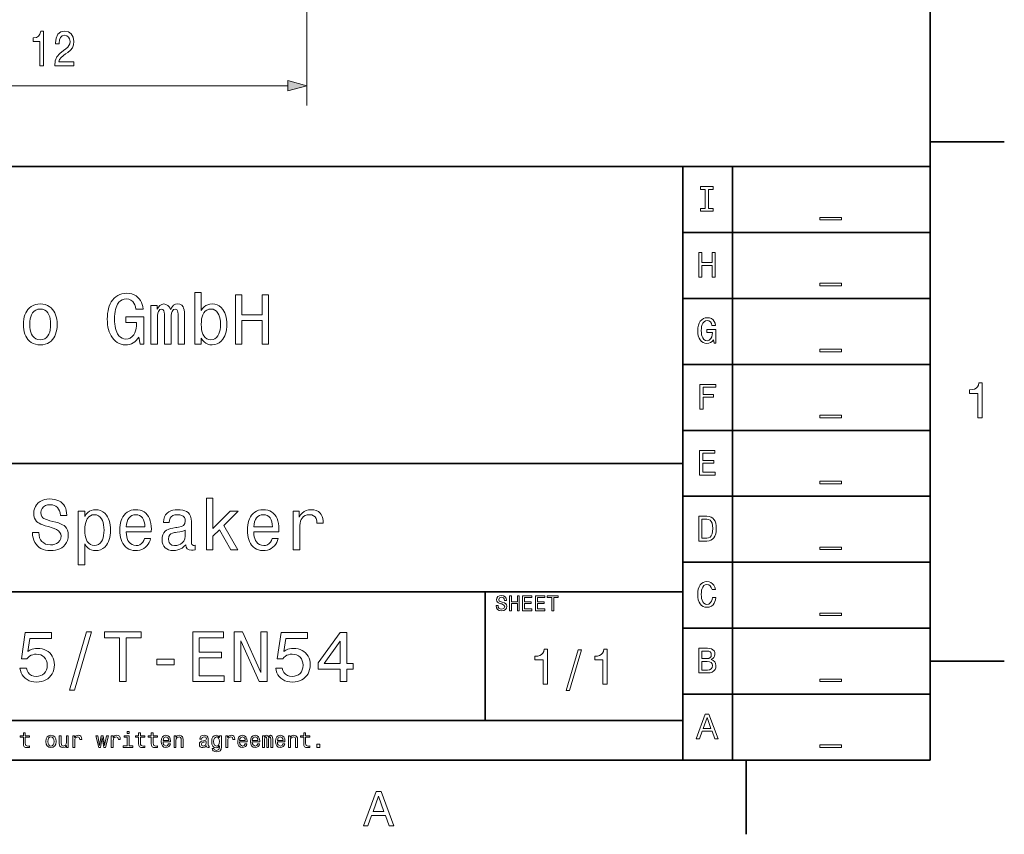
# Model space of a CAD drawing. Extents: x 0 to 354, y 0 to 250.
# Tile 8 of 10: x 252 to 352, y 2 to 85. Entities that reach past the tile are written whole.
import ezdxf

# ---------------------------------------------------------------- set-up
doc = ezdxf.new("R2010")
doc.units = 0

msp = doc.modelspace()

# ---------------------------------------------------------------- linework, layer by layer
at = {"color": 7, "lineweight": 35}
for p, q in [((344, 10), (344, 240)), ((154, 70), (344, 70)), ((319, 10), (319, 70)), ((324, 10), (324, 70)), ((344, 70), (344, 10)), ((319, 63.333332), (344, 63.333332)), ((319, 56.666668), (344, 56.666668)), ((319, 50), (344, 50)), ((319, 43.333332), (344, 43.333332)), ((154, 40), (319, 40)), ((319, 36.666668), (344, 36.666668)), ((319, 30), (344, 30)), ((154, 27), (319, 27)), ((319, 23.333334), (344, 23.333334)), ((319, 16.666666), (344, 16.666666)), ((154, 14), (319, 14)), ((10, 10), (344, 10)), ((154, 10), (344, 10))]:
    msp.add_line(p, q, dxfattribs=at)
at = {"color": 7, "lineweight": 13}
for p, q in [((280.971588, 102.401237), (280.971588, 76.171616)), ((227.033447, 78.171616), (279.039734, 78.171616))]:
    msp.add_line(p, q, dxfattribs=at)
at = {"color": 7, "lineweight": 35, "ltscale": 0.1875}
for p, q in [((344, 72.5), (351.5, 72.5)), ((344, 20), (351.5, 20)), ((325.399994, 10), (325.399994, 2.5))]:
    msp.add_line(p, q, dxfattribs=at)
at = {"color": 7, "lineweight": 35, "ltscale": 0.325}
msp.add_line((299, 14), (299, 27), dxfattribs=at)
at = {"color": 7, "lineweight": 13}
for points in [[(253.967026, 80.171616), (254.334167, 80.171616), (254.334167, 83.696831), (254.05983, 83.696831), (253.987198, 83.389198), (253.841949, 83.182419), (253.620056, 83.061386), (253.313431, 83.021042), (253.313431, 82.662971), (253.967026, 82.662971)], [(255.484024, 80.171616), (257.408539, 80.171616), (257.408539, 80.605331), (255.887482, 80.605331), (255.972214, 80.842361), (256.117462, 81.039047), (256.565308, 81.397118), (256.803345, 81.548416), (257.069611, 81.765274), (257.259247, 82.017433), (257.368164, 82.314987), (257.408539, 82.652885), (257.339935, 83.076515), (257.150299, 83.40937), (256.859833, 83.621185), (256.484619, 83.696831), (256.09729, 83.611099), (255.802765, 83.374062), (255.613129, 82.995827), (255.548584, 82.496544), (255.548584, 82.425941), (255.915726, 82.425941), (255.915726, 82.466286), (255.952042, 82.809227), (256.060974, 83.061386), (256.234467, 83.222771), (256.464447, 83.278244), (256.698425, 83.227814), (256.871918, 83.10173), (256.984894, 82.905045), (257.025238, 82.657928), (256.997009, 82.425941), (256.920349, 82.229256), (256.791229, 82.057785), (256.613708, 81.906487), (256.375671, 81.745102), (255.980286, 81.432419), (255.701904, 81.099571), (255.536484, 80.696114), (255.484024, 80.186745)], [(279.039734, 77.653976), (280.971588, 78.171616), (279.039734, 78.689255)], [(321.254486, 65.772308), (321.254486, 67.692596), (320.783478, 67.692596), (320.783478, 67.982452), (322.051605, 67.982452), (322.051605, 67.692596), (321.580566, 67.692596), (321.580566, 65.772308), (322.051605, 65.772308), (322.051605, 65.482452), (320.783478, 65.482452), (320.783478, 65.772308)], [(332.848694, 64.866508), (335.022614, 64.866508), (335.022614, 64.612885), (332.848694, 64.612885)], [(320.602325, 58.815788), (320.602325, 61.315788), (320.928406, 61.315788), (320.928406, 60.301296), (321.942902, 60.301296), (321.942902, 61.315788), (322.268982, 61.315788), (322.268982, 58.815788), (321.942902, 58.815788), (321.942902, 60.01144), (320.928406, 60.01144), (320.928406, 58.815788)], [(332.848694, 58.199844), (335.022614, 58.199844), (335.022614, 57.946224), (332.848694, 57.946224)], [(263.991486, 52.75351), (263.861664, 52.572952), (263.720184, 52.416245), (263.567017, 52.283382), (263.402161, 52.174366), (263.225922, 52.089413), (263.038574, 52.028732), (262.840118, 51.992325), (262.630524, 51.980186), (262.403809, 51.994858), (262.189423, 52.038879), (261.987396, 52.112244), (261.79776, 52.214954), (261.620453, 52.347012), (261.455536, 52.508415), (261.302979, 52.699162), (261.182892, 52.886002), (261.078827, 53.087029), (260.990784, 53.302242), (260.918732, 53.531647), (260.862671, 53.775238), (260.822662, 54.03302), (260.798645, 54.304989), (260.790649, 54.591148), (260.798889, 54.884964), (260.823669, 55.16293), (260.86499, 55.425045), (260.922821, 55.67131), (260.997192, 55.901722), (261.088074, 56.116283), (261.195465, 56.314991), (261.319397, 56.497849), (261.478333, 56.683491), (261.652954, 56.840572), (261.843323, 56.969093), (262.049377, 57.069057), (262.271179, 57.140457), (262.508667, 57.183296), (262.761871, 57.197578), (263.027313, 57.180706), (263.272919, 57.130096), (263.498688, 57.045742), (263.70462, 56.92765), (263.890717, 56.775818), (264.027863, 56.626091), (264.145599, 56.458096), (264.243988, 56.271824), (264.322998, 56.067284), (264.382629, 55.844463), (264.422882, 55.603374), (263.683533, 55.603374), (263.639465, 55.832405), (263.571838, 56.033772), (263.480682, 56.207462), (263.365936, 56.353489), (263.181824, 56.500366), (262.966858, 56.588493), (262.72113, 56.617867), (262.501831, 56.596718), (262.303192, 56.533264), (262.125183, 56.427513), (261.967865, 56.279461), (261.831177, 56.089108), (261.747375, 55.929047), (261.676453, 55.751007), (261.618408, 55.554989), (261.573303, 55.340996), (261.541046, 55.109024), (261.521729, 54.859074), (261.515259, 54.591148), (261.521729, 54.328373), (261.541046, 54.082237), (261.573303, 53.852737), (261.618408, 53.639874), (261.676453, 53.443649), (261.747375, 53.264061), (261.831177, 53.101112), (261.966309, 52.906273), (262.119019, 52.754734), (262.289307, 52.646492), (262.477173, 52.581547), (262.682617, 52.559898), (262.913208, 52.587814), (263.120361, 52.671566), (263.304108, 52.81115), (263.464417, 53.006569), (263.571442, 53.197124), (263.654663, 53.411461), (263.714081, 53.64957), (263.749756, 53.911461), (263.761658, 54.197124), (263.761658, 54.226563), (262.669037, 54.226563), (262.669037, 54.806274), (264.486298, 54.806274), (264.486298, 52.05265), (264.123962, 52.05265)], [(270.283386, 52.658401), (270.283386, 52.05265), (269.631226, 52.05265), (269.631226, 57.270042), (270.283386, 57.270042), (270.283386, 55.439198), (270.427185, 55.643505), (270.586823, 55.811081), (270.762329, 55.941917), (270.954559, 56.035641), (271.164398, 56.091877), (271.391846, 56.110622), (271.653992, 56.088318), (271.894226, 56.0214), (272.112518, 55.909874), (272.308899, 55.753738), (272.483337, 55.55299), (272.591797, 55.385731), (272.683533, 55.202595), (272.758606, 55.003586), (272.817017, 54.7887), (272.858704, 54.557941), (272.883728, 54.31131), (272.89209, 54.048801), (272.883728, 53.785358), (272.858704, 53.537857), (272.817017, 53.306301), (272.758606, 53.090691), (272.683533, 52.891022), (272.591797, 52.707298), (272.483337, 52.539516), (272.308899, 52.338158), (272.112518, 52.181545), (271.894226, 52.069679), (271.653992, 52.00256), (271.391846, 51.980186), (271.162079, 51.999119), (270.949768, 52.05592), (270.754974, 52.150589), (270.578522, 52.282749), (270.421326, 52.452019)], [(273.761658, 52.05265), (273.761658, 57.05265), (274.413818, 57.05265), (274.413818, 55.023666), (276.44281, 55.023666), (276.44281, 57.05265), (277.094971, 57.05265), (277.094971, 52.05265), (276.44281, 52.05265), (276.44281, 54.443954), (274.413818, 54.443954), (274.413818, 52.05265)], [(252.312378, 54.042007), (252.321579, 54.311806), (252.349213, 54.564133), (252.395248, 54.798996), (252.459702, 55.016388), (252.542572, 55.216309), (252.64386, 55.398762), (252.76358, 55.563747), (252.923615, 55.730846), (253.102936, 55.867565), (253.301529, 55.973904), (253.519409, 56.049858), (253.756561, 56.095428), (254.013, 56.110622), (254.27182, 56.095478), (254.510818, 56.050045), (254.730011, 55.974327), (254.929382, 55.86832), (255.108932, 55.732025), (255.268677, 55.565445), (255.387924, 55.400841), (255.488831, 55.218563), (255.571396, 55.018604), (255.635605, 54.800972), (255.681473, 54.565659), (255.709, 54.312672), (255.71817, 54.042007), (255.709, 53.772278), (255.681473, 53.520157), (255.635605, 53.285645), (255.571396, 53.068737), (255.488831, 52.869438), (255.387924, 52.687748), (255.268677, 52.523666), (255.108932, 52.357601), (254.929382, 52.221733), (254.730011, 52.116055), (254.510818, 52.040573), (254.27182, 51.995285), (254.013, 51.980186), (253.756561, 51.995331), (253.519409, 52.04076), (253.301529, 52.116482), (253.102936, 52.222488), (252.923615, 52.35878), (252.76358, 52.525364), (252.64386, 52.689827), (252.542572, 52.871693), (252.459702, 53.070957), (252.395248, 53.287621), (252.349213, 53.521683), (252.321579, 53.773144)], [(265.210938, 52.05265), (265.210938, 55.965694), (265.839325, 55.965694), (265.839325, 55.575069), (265.957489, 55.80265), (266.110504, 55.971355), (266.291809, 56.075806), (266.494904, 56.110622), (266.72644, 56.074955), (266.920624, 55.967957), (267.071472, 55.794724), (267.173096, 55.560349), (267.274078, 55.731884), (267.382202, 55.870586), (267.497498, 55.976452), (267.688416, 56.07708), (267.904541, 56.110622), (268.134888, 56.077534), (268.317169, 55.978275), (268.451416, 55.81284), (268.510925, 55.676064), (268.55722, 55.503963), (268.590271, 55.296535), (268.610107, 55.053783), (268.61673, 54.775703), (268.61673, 52.05265), (267.964539, 52.05265), (267.964539, 54.818729), (267.957123, 55.079144), (267.934845, 55.282196), (267.897736, 55.427876), (267.808289, 55.559502), (267.673553, 55.603374), (267.494812, 55.542091), (267.357086, 55.358242), (267.291992, 55.174629), (267.25293, 54.950634), (267.239899, 54.686256), (267.239899, 52.05265), (266.587738, 52.05265), (266.587738, 54.818729), (266.580017, 55.075748), (266.556793, 55.277664), (266.518097, 55.42448), (266.42569, 55.558651), (266.287689, 55.603374), (266.112183, 55.542942), (265.977448, 55.361641), (265.91394, 55.179161), (265.875793, 54.954033), (265.863098, 54.686256), (265.863098, 52.05265)], [(252.964554, 54.048801), (252.975464, 53.761959), (253.008209, 53.502876), (253.062775, 53.271561), (253.139191, 53.068005), (253.237427, 52.892212), (253.388214, 52.715122), (253.567749, 52.588627), (253.776016, 52.512733), (254.013, 52.487434), (254.251984, 52.512733), (254.46167, 52.588627), (254.642044, 52.715122), (254.793121, 52.892212), (254.891357, 53.068005), (254.967758, 53.271561), (255.022339, 53.502876), (255.055084, 53.761959), (255.065994, 54.048801), (255.055145, 54.335506), (255.022614, 54.594181), (254.968384, 54.824821), (254.892441, 55.027424), (254.79483, 55.201992), (254.644272, 55.377598), (254.463776, 55.503029), (254.253357, 55.578289), (254.013, 55.603374), (253.774628, 55.578289), (253.565628, 55.503029), (253.385986, 55.377598), (253.235718, 55.201992), (253.138092, 55.027424), (253.062164, 54.824821), (253.007935, 54.594181), (252.975403, 54.335506)], [(272.239899, 54.048801), (272.229614, 54.328194), (272.198792, 54.582134), (272.1474, 54.810623), (272.075409, 55.013657), (271.98288, 55.191238), (271.842499, 55.371548), (271.678314, 55.50034), (271.490356, 55.577618), (271.278625, 55.603374), (271.053284, 55.578396), (270.856171, 55.503456), (270.687286, 55.378555), (270.546631, 55.203693), (270.455536, 55.029598), (270.384674, 54.827061), (270.334076, 54.596085), (270.303711, 54.336662), (270.293579, 54.048801), (270.303711, 53.759647), (270.334076, 53.499073), (270.384674, 53.267075), (270.455536, 53.063656), (270.546631, 52.888813), (270.687286, 52.713211), (270.856171, 52.58778), (271.053284, 52.51252), (271.278625, 52.487434), (271.490356, 52.513332), (271.678314, 52.591034), (271.842499, 52.720535), (271.98288, 52.901836), (272.075409, 53.080322), (272.1474, 53.284264), (272.198792, 53.513657), (272.229614, 53.768501)], [(322.094055, 52.49955), (321.958405, 52.330917), (321.799377, 52.20998), (321.617584, 52.137161), (321.413574, 52.112888), (321.219238, 52.135357), (321.043823, 52.202759), (320.887329, 52.315102), (320.749786, 52.472378), (320.637726, 52.666309), (320.557678, 52.888618), (320.509644, 53.139305), (320.493622, 53.418369), (320.510132, 53.704262), (320.559723, 53.95845), (320.642334, 54.180935), (320.757996, 54.371719), (320.902222, 54.524784), (321.070496, 54.634117), (321.262848, 54.699718), (321.479248, 54.721584), (321.694946, 54.698154), (321.883087, 54.627861), (322.043671, 54.510704), (322.171112, 54.351841), (322.259796, 54.156437), (322.309753, 53.924484), (321.940063, 53.924484), (321.884247, 54.139679), (321.781281, 54.299538), (321.63739, 54.398682), (321.458862, 54.431728), (321.28186, 54.402351), (321.133514, 54.314228), (321.013885, 54.167351), (320.944794, 54.021397), (320.895416, 53.847916), (320.865814, 53.646904), (320.855927, 53.418369), (320.865814, 53.193901), (320.895416, 52.994907), (320.944794, 52.821392), (321.013885, 52.673351), (321.131378, 52.523014), (321.273285, 52.432812), (321.439606, 52.402744), (321.658478, 52.458576), (321.830536, 52.62608), (321.913086, 52.791481), (321.962616, 52.989906), (321.979126, 53.221359), (321.979126, 53.236076), (321.432831, 53.236076), (321.432831, 53.525932), (322.341461, 53.525932), (322.341461, 52.14912), (322.160278, 52.14912)], [(332.848694, 51.53318), (335.022614, 51.53318), (335.022614, 51.279556), (332.848694, 51.279556)], [(320.710999, 45.482456), (320.710999, 47.982456), (322.341461, 47.982456), (322.341461, 47.6926), (321.037109, 47.6926), (321.037109, 46.967964), (322.098572, 46.967964), (322.098572, 46.678108), (321.037109, 46.678108), (321.037109, 45.482456)], [(348.808441, 44.592106), (348.808441, 47.077614), (347.996857, 47.077614), (347.996857, 47.432686), (348.269806, 47.455582), (348.491577, 47.513702), (348.662201, 47.607052), (348.788025, 47.740555), (348.875336, 47.919147), (348.924164, 48.14283), (349.264954, 48.14283), (349.264954, 44.592106)], [(332.848694, 44.866516), (335.022614, 44.866516), (335.022614, 44.612892), (332.848694, 44.612892)], [(320.674774, 38.815788), (320.674774, 41.315788), (322.240692, 41.315788), (322.240692, 41.025932), (321.000854, 41.025932), (321.000854, 40.301296), (322.131989, 40.301296), (322.131989, 40.01144), (321.000854, 40.01144), (321.000854, 39.105644), (322.268982, 39.105644), (322.268982, 38.815788)], [(332.848694, 38.199844), (335.022614, 38.199844), (335.022614, 37.946224), (332.848694, 37.946224)], [(253.870728, 32.995068), (253.890533, 32.725662), (253.949982, 32.48584), (254.049057, 32.275597), (254.187744, 32.094933), (254.360001, 31.949793), (254.559692, 31.846121), (254.78685, 31.783918), (255.041473, 31.763184), (255.272873, 31.778751), (255.480209, 31.825457), (255.663498, 31.903299), (255.822723, 32.01228), (255.986267, 32.196583), (256.084381, 32.41737), (256.117096, 32.674641), (256.089142, 32.853161), (256.005249, 33.016582), (255.865463, 33.164906), (255.669739, 33.298134), (255.418091, 33.416264), (255.110535, 33.519299), (254.932495, 33.569683), (254.799164, 33.607613), (254.523621, 33.687893), (254.281219, 33.770973), (254.071991, 33.85685), (253.895889, 33.945526), (253.752945, 34.037003), (253.643143, 34.131279), (253.520782, 34.289047), (253.433395, 34.475338), (253.380951, 34.690147), (253.36348, 34.933472), (253.381256, 35.1861), (253.434586, 35.418617), (253.523468, 35.631027), (253.647903, 35.82333), (253.807892, 35.995522), (253.996628, 36.141445), (254.207336, 36.25494), (254.440018, 36.33601), (254.694656, 36.384651), (254.971268, 36.400864), (255.234985, 36.388866), (255.478134, 36.352871), (255.700714, 36.292877), (255.902725, 36.208885), (256.084167, 36.100899), (256.245056, 35.968914), (256.383087, 35.815037), (256.496033, 35.64138), (256.583862, 35.447937), (256.646606, 35.234715), (256.684265, 35.001709), (256.696808, 34.748917), (256.696808, 34.7342), (256.044647, 34.7342), (256.011261, 34.982056), (255.949677, 35.199127), (255.859833, 35.385418), (255.74176, 35.540924), (255.597443, 35.663525), (255.428833, 35.751099), (255.235962, 35.803642), (255.018829, 35.821156), (254.755386, 35.796875), (254.529694, 35.724033), (254.341736, 35.602631), (254.200836, 35.441097), (254.116302, 35.24786), (254.08812, 35.022923), (254.109314, 34.8027), (254.172913, 34.625126), (254.2789, 34.4902), (254.380188, 34.4212), (254.531433, 34.350525), (254.732635, 34.278175), (254.983795, 34.204147), (255.284897, 34.128448), (255.584915, 34.053654), (255.848633, 33.974209), (256.07605, 33.89011), (256.267181, 33.801353), (256.422028, 33.707943), (256.540558, 33.609879), (256.672333, 33.44273), (256.766449, 33.242462), (256.822906, 33.009079), (256.841736, 32.742577), (256.822357, 32.468098), (256.764191, 32.217125), (256.667297, 31.989656), (256.531586, 31.785692), (256.357147, 31.605236), (256.186157, 31.476364), (255.996323, 31.370924), (255.787613, 31.288914), (255.560028, 31.230337), (255.313583, 31.195189), (255.048264, 31.183474), (254.777695, 31.196543), (254.527618, 31.235746), (254.298004, 31.301086), (254.088867, 31.392563), (253.900208, 31.510174), (253.732025, 31.653923), (253.586136, 31.821856), (253.464371, 32.012028), (253.36673, 32.224434), (253.293213, 32.459076), (253.24382, 32.715954), (253.218552, 32.995068)], [(270.82724, 31.255938), (270.82724, 36.473328), (271.479431, 36.473328), (271.479431, 33.404942), (273.221954, 35.16898), (274.015656, 35.16898), (272.570923, 33.724236), (273.98056, 31.255938), (273.27063, 31.255938), (272.140656, 33.280396), (271.479431, 32.632748), (271.479431, 31.255938)], [(258.508392, 34.635693), (258.656464, 34.8517), (258.815369, 35.024178), (258.985077, 35.15313), (259.172028, 35.242451), (259.382629, 35.296043), (259.616882, 35.313908), (259.878998, 35.291603), (260.119232, 35.224686), (260.337524, 35.113163), (260.533905, 34.957024), (260.708374, 34.756279), (260.816803, 34.589016), (260.908569, 34.40588), (260.983643, 34.206871), (261.042023, 33.991989), (261.08374, 33.76123), (261.108765, 33.514595), (261.117096, 33.252087), (261.108734, 32.988644), (261.083588, 32.741146), (261.041718, 32.50959), (260.983093, 32.293976), (260.907684, 32.094307), (260.815552, 31.910583), (260.706665, 31.742804), (260.531738, 31.541445), (260.335266, 31.384832), (260.11731, 31.272966), (259.877869, 31.205847), (259.616882, 31.183474), (259.3815, 31.200771), (259.172028, 31.252666), (258.988464, 31.339157), (258.821411, 31.465654), (258.661377, 31.637568), (258.508392, 31.854897), (258.508392, 29.734198), (257.856232, 29.734198), (257.856232, 35.16898), (258.508392, 35.16898)], [(262.711304, 33.067532), (262.711304, 33.046021), (262.722015, 32.80526), (262.75415, 32.585693), (262.807709, 32.387321), (262.88269, 32.210148), (262.979065, 32.054173), (263.125031, 31.895161), (263.295105, 31.781584), (263.489319, 31.713436), (263.707672, 31.69072), (263.908661, 31.711918), (264.088867, 31.775513), (264.248322, 31.881504), (264.381989, 32.025612), (264.484833, 32.203564), (264.556854, 32.415359), (265.178467, 32.415359), (265.122528, 32.199009), (265.041687, 32.001045), (264.935944, 31.821472), (264.805267, 31.660286), (264.649719, 31.517487), (264.474396, 31.397242), (264.284485, 31.303719), (264.080017, 31.236916), (263.860931, 31.196835), (263.627289, 31.183474), (263.395142, 31.19887), (263.179565, 31.245056), (262.980499, 31.322033), (262.797974, 31.4298), (262.632019, 31.568359), (262.482605, 31.737709), (262.370239, 31.904345), (262.275177, 32.087551), (262.197388, 32.287323), (262.136902, 32.503662), (262.093689, 32.736568), (262.06778, 32.986046), (262.059143, 33.252087), (262.067963, 33.514595), (262.094452, 33.76123), (262.13858, 33.991989), (262.200378, 34.206871), (262.279816, 34.40588), (262.376892, 34.589016), (262.491638, 34.756279), (262.643921, 34.926666), (262.812317, 35.066071), (262.996918, 35.1745), (263.197662, 35.251949), (263.414581, 35.29842), (263.647675, 35.313908), (263.890503, 35.299599), (264.114716, 35.256668), (264.320374, 35.185116), (264.507416, 35.084942), (264.675903, 34.95615), (264.825775, 34.798737), (264.954651, 34.615723), (265.060089, 34.410126), (265.14209, 34.181946), (265.200684, 33.931183), (265.235809, 33.657841), (265.247528, 33.361916), (265.24585, 33.177925), (265.240753, 33.067532)], [(268.729187, 31.75639), (268.543457, 31.581333), (268.348511, 31.438103), (268.144379, 31.326702), (267.930573, 31.247131), (267.706573, 31.199389), (267.472412, 31.183474), (267.219269, 31.201767), (266.995453, 31.256645), (266.800903, 31.34811), (266.635681, 31.47616), (266.503906, 31.636478), (266.40979, 31.824749), (266.353333, 32.040974), (266.334503, 32.285149), (266.353851, 32.552219), (266.411926, 32.782772), (266.508667, 32.97681), (266.644165, 33.134335), (266.786072, 33.238182), (266.964081, 33.326908), (267.178192, 33.400501), (267.428406, 33.458973), (267.714691, 33.502316), (267.827942, 33.51675), (267.979645, 33.537415), (268.283813, 33.608036), (268.501038, 33.73386), (268.631409, 33.914875), (268.674835, 34.151093), (268.653259, 34.355083), (268.588531, 34.520203), (268.480652, 34.64645), (268.327759, 34.735458), (268.127899, 34.78886), (267.881134, 34.806664), (267.630554, 34.784393), (267.425232, 34.71759), (267.265198, 34.606255), (267.150726, 34.450886), (267.082031, 34.251987), (267.059143, 34.00956), (266.479431, 34.00956), (266.479431, 34.061646), (266.503174, 34.337666), (266.574402, 34.582619), (266.693085, 34.796509), (266.859283, 34.979328), (267.022675, 35.099777), (267.208923, 35.193459), (267.41806, 35.260376), (267.650055, 35.300526), (267.904907, 35.313908), (268.175842, 35.302246), (268.417053, 35.267262), (268.628571, 35.20895), (268.810364, 35.127316), (268.962433, 35.022354), (269.112518, 34.856518), (269.219727, 34.650555), (269.284058, 34.404469), (269.305511, 34.118256), (269.305511, 32.100594), (269.31781, 31.899054), (269.354767, 31.7813), (269.526306, 31.705439), (269.580078, 31.711102), (269.667816, 31.726952), (269.667816, 31.24688), (269.482147, 31.229897), (269.320221, 31.225367), (269.061646, 31.257353), (268.876953, 31.353312), (268.766144, 31.512392), (268.729187, 31.733746)], [(275.609863, 33.067532), (275.609863, 33.046021), (275.620575, 32.80526), (275.65271, 32.585693), (275.706268, 32.387321), (275.781219, 32.210148), (275.877625, 32.054173), (276.02359, 31.895161), (276.193665, 31.781584), (276.387878, 31.713436), (276.606232, 31.69072), (276.80719, 31.711918), (276.987427, 31.775513), (277.146881, 31.881504), (277.280548, 32.025612), (277.383392, 32.203564), (277.455414, 32.415359), (278.077026, 32.415359), (278.021088, 32.199009), (277.940247, 32.001045), (277.834503, 31.821472), (277.703827, 31.660286), (277.548248, 31.517487), (277.372955, 31.397242), (277.183044, 31.303719), (276.978577, 31.236916), (276.759491, 31.196835), (276.525848, 31.183474), (276.293701, 31.19887), (276.078094, 31.245056), (275.879059, 31.322033), (275.696533, 31.4298), (275.530579, 31.568359), (275.381134, 31.737709), (275.268799, 31.904345), (275.173737, 32.087551), (275.095947, 32.287323), (275.035461, 32.503662), (274.992249, 32.736568), (274.966309, 32.986046), (274.957672, 33.252087), (274.966522, 33.514595), (274.992981, 33.76123), (275.037109, 33.991989), (275.098907, 34.206871), (275.178345, 34.40588), (275.275452, 34.589016), (275.390198, 34.756279), (275.54245, 34.926666), (275.710876, 35.066071), (275.895477, 35.1745), (276.096222, 35.251949), (276.313141, 35.29842), (276.546234, 35.313908), (276.789032, 35.299599), (277.013275, 35.256668), (277.218933, 35.185116), (277.405975, 35.084942), (277.574432, 34.95615), (277.724335, 34.798737), (277.85321, 34.615723), (277.958649, 34.410126), (278.040649, 34.181946), (278.099213, 33.931183), (278.134369, 33.657841), (278.146088, 33.361916), (278.144379, 33.177925), (278.139282, 33.067532)], [(279.595367, 31.255938), (279.595367, 35.16898), (280.189789, 35.16898), (280.189789, 34.572289), (280.334961, 34.79295), (280.503296, 34.976372), (280.694763, 35.122559), (280.906128, 35.228863), (281.134094, 35.292648), (281.378662, 35.313908), (281.672546, 35.292572), (281.926941, 35.228565), (282.141846, 35.121887), (282.317291, 34.972534), (282.429779, 34.82188), (282.518188, 34.643005), (282.58252, 34.435921), (282.622711, 34.200615), (282.638855, 33.937096), (281.986664, 33.937096), (281.965546, 34.197701), (281.90213, 34.413395), (281.796448, 34.584175), (281.650391, 34.707779), (281.46582, 34.78194), (281.242798, 34.806664), (281.015747, 34.785362), (280.816925, 34.721462), (280.646332, 34.61496), (280.503998, 34.465855), (280.411682, 34.317394), (280.339874, 34.144661), (280.288574, 33.947651), (280.257813, 33.726364), (280.247528, 33.480801), (280.247528, 31.255938)], [(259.503662, 31.69072), (259.715393, 31.716619), (259.90332, 31.794321), (260.067505, 31.92382), (260.207916, 32.105122), (260.300415, 32.283611), (260.372406, 32.487549), (260.423798, 32.716942), (260.454651, 32.97179), (260.464935, 33.252087), (260.454651, 33.531483), (260.423798, 33.785419), (260.372406, 34.013908), (260.300415, 34.216942), (260.207916, 34.394524), (260.067505, 34.574833), (259.90332, 34.703629), (259.715393, 34.780903), (259.503662, 34.806664), (259.27829, 34.781681), (259.081177, 34.706741), (258.912292, 34.581841), (258.771667, 34.406979), (258.680542, 34.232883), (258.60968, 34.03035), (258.559082, 33.79937), (258.528717, 33.539951), (258.518585, 33.252087), (258.528717, 32.962936), (258.559082, 32.702358), (258.60968, 32.470364), (258.680542, 32.266945), (258.771667, 32.092102), (258.912292, 31.916496), (259.081177, 31.791065), (259.27829, 31.715807)], [(262.711304, 33.57478), (264.595367, 33.57478), (264.58017, 33.85154), (264.534637, 34.095329), (264.45874, 34.306137), (264.352478, 34.483971), (264.218933, 34.625149), (264.061096, 34.72599), (263.878967, 34.786495), (263.672577, 34.806664), (263.467712, 34.786598), (263.285645, 34.726414), (263.126343, 34.626102), (262.989838, 34.485672), (262.878601, 34.308369), (262.795105, 34.09745), (262.739319, 33.852921)], [(275.609863, 33.57478), (277.493896, 33.57478), (277.478729, 33.85154), (277.433197, 34.095329), (277.3573, 34.306137), (277.251038, 34.483971), (277.117493, 34.625149), (276.959625, 34.72599), (276.777527, 34.786495), (276.571136, 34.806664), (276.366272, 34.786598), (276.184204, 34.726414), (276.024902, 34.626102), (275.888397, 34.485672), (275.777161, 34.308369), (275.693634, 34.09745), (275.637878, 33.852921)], [(321.427734, 34.64912), (321.652222, 34.629765), (321.846161, 34.571701), (322.009583, 34.47493), (322.142456, 34.339451), (322.245361, 34.164623), (322.318878, 33.949818), (322.362976, 33.695026), (322.377686, 33.400253), (322.362213, 33.117367), (322.315765, 32.868805), (322.238373, 32.654564), (322.130005, 32.47464), (321.993225, 32.332226), (321.830597, 32.230499), (321.64209, 32.169464), (321.427734, 32.14912), (320.602325, 32.14912), (320.602325, 34.64912)], [(321.402802, 34.359264), (320.928406, 34.359264), (320.928406, 32.438976), (321.402802, 32.438976), (321.592529, 32.465237), (321.746521, 32.544022), (321.864777, 32.675331), (321.948425, 32.860928), (321.998627, 33.102566), (322.01535, 33.400253), (321.99942, 33.708286), (321.951569, 33.953041), (321.871857, 34.134514), (321.755951, 34.259377), (321.599609, 34.334293)], [(268.65332, 32.632748), (268.65332, 33.229443), (268.51712, 33.172546), (268.341675, 33.12188), (268.127045, 33.077438), (267.87323, 33.039227), (267.700562, 33.015732), (267.572052, 32.995068), (267.378723, 32.942104), (267.2276, 32.870773), (267.118591, 32.781075), (267.019653, 32.597366), (266.986664, 32.342896), (267.003784, 32.145317), (267.055115, 31.98284), (267.140656, 31.855461), (267.331421, 31.731905), (267.595825, 31.69072), (267.815155, 31.707243), (268.014618, 31.756815), (268.194183, 31.839434), (268.353851, 31.955099), (268.520233, 32.147896), (268.620056, 32.373779)], [(332.848694, 31.533178), (335.022614, 31.533178), (335.022614, 31.279554), (332.848694, 31.279554)], [(321.979126, 26.429014), (322.341461, 26.429014), (322.305237, 26.211782), (322.24472, 26.019211), (322.159882, 25.851303), (322.050751, 25.708055), (321.874146, 25.562593), (321.667786, 25.475317), (321.431702, 25.446224), (321.224121, 25.467932), (321.040222, 25.533054), (320.879944, 25.64159), (320.743286, 25.793541), (320.634064, 25.983669), (320.55603, 26.206739), (320.509216, 26.462751), (320.493622, 26.751705), (320.509216, 27.041277), (320.555969, 27.297447), (320.633911, 27.520216), (320.743011, 27.709585), (320.879517, 27.860668), (321.039703, 27.968586), (321.223572, 28.033337), (321.431122, 28.05492), (321.647034, 28.030703), (321.838867, 27.95805), (322.006592, 27.836962), (322.142853, 27.674232), (322.240326, 27.476656), (322.298981, 27.244232), (321.944031, 27.244232), (321.868378, 27.463959), (321.75354, 27.628345), (321.605988, 27.730885), (321.432251, 27.765064), (321.266632, 27.73506), (321.126038, 27.645046), (321.010498, 27.495024), (320.942871, 27.34716), (320.894592, 27.173607), (320.865601, 26.974367), (320.855927, 26.749439), (320.865662, 26.526192), (320.894775, 26.328032), (320.943359, 26.154957), (321.011353, 26.006969), (321.127167, 25.856476), (321.267487, 25.766178), (321.432251, 25.73608), (321.632385, 25.781935), (321.795715, 25.919504), (321.880493, 26.057638), (321.94165, 26.227474)], [(300.304352, 25.627003), (300.328125, 25.474234), (300.399445, 25.35696), (300.511047, 25.282318), (300.655579, 25.257437), (300.889954, 25.332165), (300.978271, 25.530874), (300.902771, 25.677954), (300.6763, 25.784271), (300.582886, 25.810766), (300.364716, 25.885536), (300.236084, 25.967865), (300.173157, 26.071083), (300.152161, 26.208523), (300.185516, 26.386683), (300.285492, 26.527138), (300.439423, 26.61834), (300.634521, 26.648741), (300.853333, 26.616344), (301.016632, 26.519156), (301.118286, 26.362864), (301.152161, 26.153156), (301.152161, 26.148741), (300.956512, 26.148741), (300.92804, 26.288219), (300.865662, 26.390759), (300.648773, 26.474829), (300.445648, 26.409271), (300.369568, 26.235357), (300.426788, 26.075541), (300.530853, 26.02285), (300.728607, 25.967016), (300.965942, 25.895514), (301.105286, 25.811445), (301.173065, 25.701221), (301.195648, 25.551254), (301.159302, 25.358618), (301.050262, 25.210052), (300.879425, 25.115156), (300.657623, 25.083523), (300.432526, 25.118807), (300.262726, 25.224659), (300.153137, 25.395811), (300.108704, 25.627003)], [(301.456512, 25.105263), (301.456512, 26.605263), (301.652161, 26.605263), (301.652161, 25.996567), (302.260864, 25.996567), (302.260864, 26.605263), (302.456512, 26.605263), (302.456512, 25.105263), (302.260864, 25.105263), (302.260864, 25.822655), (301.652161, 25.822655), (301.652161, 25.105263)], [(302.782623, 25.105263), (302.782623, 26.605263), (303.722137, 26.605263), (303.722137, 26.431351), (302.978271, 26.431351), (302.978271, 25.996567), (303.656921, 25.996567), (303.656921, 25.822655), (302.978271, 25.822655), (302.978271, 25.279177), (303.739136, 25.279177), (303.739136, 25.105263)], [(304.086945, 25.105263), (304.086945, 26.605263), (305.026489, 26.605263), (305.026489, 26.431351), (304.282623, 26.431351), (304.282623, 25.996567), (304.961273, 25.996567), (304.961273, 25.822655), (304.282623, 25.822655), (304.282623, 25.279177), (305.043488, 25.279177), (305.043488, 25.105263)], [(305.739136, 25.105263), (305.739136, 26.431351), (305.282623, 26.431351), (305.282623, 26.605263), (306.391296, 26.605263), (306.391296, 26.431351), (305.934784, 26.431351), (305.934784, 25.105263)], [(332.848694, 24.866514), (335.022614, 24.866514), (335.022614, 24.61289), (332.848694, 24.61289)], [(256.963593, 17.087164), (258.706116, 22.95673), (259.209961, 22.95673), (257.460632, 17.087164)], [(262.036072, 17.95673), (262.036072, 22.37702), (260.514313, 22.37702), (260.514313, 22.95673), (264.209961, 22.95673), (264.209961, 22.37702), (262.688232, 22.37702), (262.688232, 17.95673)], [(269.427368, 17.95673), (269.427368, 22.95673), (272.559143, 22.95673), (272.559143, 22.37702), (270.079529, 22.37702), (270.079529, 20.927744), (272.341766, 20.927744), (272.341766, 20.348034), (270.079529, 20.348034), (270.079529, 18.53644), (272.615784, 18.53644), (272.615784, 17.95673)], [(273.630249, 17.95673), (273.630249, 22.95673), (274.46698, 22.95673), (276.311401, 18.857998), (276.311401, 22.95673), (276.963593, 22.95673), (276.963593, 17.95673), (276.150635, 17.95673), (274.28244, 22.055462), (274.28244, 17.95673)], [(251.963593, 19.301838), (252.615768, 19.301838), (252.677795, 19.058279), (252.785355, 18.852966), (252.938446, 18.685896), (253.130432, 18.562607), (253.354614, 18.488634), (253.611008, 18.463976), (253.848419, 18.483259), (254.061356, 18.541111), (254.249817, 18.637527), (254.413773, 18.772514), (254.546524, 18.93899), (254.641357, 19.129879), (254.698242, 19.345182), (254.717209, 19.5849), (254.698456, 19.829359), (254.642197, 20.047564), (254.548431, 20.239515), (254.417175, 20.405212), (254.254272, 20.538712), (254.065613, 20.634068), (253.851196, 20.691282), (253.611008, 20.710354), (253.42337, 20.697332), (253.246933, 20.65827), (253.08168, 20.593166), (252.928894, 20.502398), (252.78981, 20.386341), (252.664459, 20.244999), (252.108521, 20.244999), (252.490082, 22.884266), (255.151993, 22.884266), (255.151993, 22.304556), (252.964493, 22.304556), (252.766357, 20.965109), (252.962662, 21.104799), (253.191513, 21.206842), (253.359909, 21.253077), (253.538239, 21.280817), (253.726501, 21.290064), (253.975876, 21.27742), (254.208466, 21.239491), (254.424255, 21.176273), (254.62323, 21.087769), (254.805435, 20.973978), (254.97084, 20.8349), (255.114761, 20.675316), (255.232513, 20.500008), (255.324097, 20.308971), (255.389526, 20.102211), (255.428772, 19.879725), (255.441849, 19.641512), (255.42807, 19.38825), (255.386688, 19.151564), (255.317734, 18.931452), (255.221191, 18.727915), (255.097076, 18.540953), (254.945358, 18.370565), (254.771515, 18.221973), (254.580963, 18.100399), (254.373718, 18.00584), (254.149765, 17.938299), (253.909119, 17.897774), (253.651764, 17.884266), (253.379211, 17.899891), (253.12587, 17.946766), (252.891724, 18.024891), (252.676773, 18.134266), (252.481033, 18.274891), (252.311417, 18.440969), (252.174866, 18.626703), (252.071381, 18.832092), (252.000961, 19.057137)], [(277.83316, 19.301838), (278.485321, 19.301838), (278.547363, 19.058279), (278.654907, 18.852966), (278.808014, 18.685896), (279, 18.562607), (279.224182, 18.488634), (279.480591, 18.463976), (279.717987, 18.483259), (279.930908, 18.541111), (280.119385, 18.637527), (280.283325, 18.772514), (280.416077, 18.93899), (280.510925, 19.129879), (280.56781, 19.345182), (280.586792, 19.5849), (280.568024, 19.829359), (280.51178, 20.047564), (280.417999, 20.239515), (280.286743, 20.405212), (280.12384, 20.538712), (279.935181, 20.634068), (279.720764, 20.691282), (279.480591, 20.710354), (279.292938, 20.697332), (279.116486, 20.65827), (278.951233, 20.593166), (278.798462, 20.502398), (278.659363, 20.386341), (278.534027, 20.244999), (277.978088, 20.244999), (278.35965, 22.884266), (281.021545, 22.884266), (281.021545, 22.304556), (278.834045, 22.304556), (278.635925, 20.965109), (278.832214, 21.104799), (279.061066, 21.206842), (279.229462, 21.253077), (279.407806, 21.280817), (279.596069, 21.290064), (279.845428, 21.27742), (280.078033, 21.239491), (280.293823, 21.176273), (280.492798, 21.087769), (280.674988, 20.973978), (280.840393, 20.8349), (280.984314, 20.675316), (281.102081, 20.500008), (281.193665, 20.308971), (281.259094, 20.102211), (281.29834, 19.879725), (281.311401, 19.641512), (281.297607, 19.38825), (281.256256, 19.151564), (281.187286, 18.931452), (281.090759, 18.727915), (280.966644, 18.540953), (280.814941, 18.370565), (280.641083, 18.221973), (280.450531, 18.100399), (280.243286, 18.00584), (280.019348, 17.938299), (279.778687, 17.897774), (279.521332, 17.884266), (279.248779, 17.899891), (278.995422, 17.946766), (278.761292, 18.024891), (278.546326, 18.134266), (278.350586, 18.274891), (278.180969, 18.440969), (278.044434, 18.626703), (277.940948, 18.832092), (277.870514, 19.057137)], [(284.354889, 17.95673), (284.354889, 19.188614), (282.108521, 19.188614), (282.108521, 19.828333), (284.340179, 22.884266), (285.00708, 22.884266), (285.00708, 19.768324), (285.659241, 19.768324), (285.659241, 19.188614), (285.00708, 19.188614), (285.00708, 17.95673)], [(282.726715, 19.768324), (284.354889, 19.768324), (284.354889, 22.036213)], [(304.854462, 17.661209), (304.854462, 20.146717), (304.042877, 20.146717), (304.042877, 20.501789), (304.315826, 20.524685), (304.537598, 20.582808), (304.708221, 20.676155), (304.834045, 20.809658), (304.921356, 20.988253), (304.970184, 21.211933), (305.310974, 21.211933), (305.310974, 17.661209)], [(307.187805, 17.052513), (308.407562, 21.161209), (308.760254, 21.161209), (307.535736, 17.052513)], [(310.890686, 17.661209), (310.890686, 20.146717), (310.079102, 20.146717), (310.079102, 20.501789), (310.352051, 20.524685), (310.573853, 20.582808), (310.744476, 20.676155), (310.87027, 20.809658), (310.957581, 20.988253), (311.006409, 21.211933), (311.347229, 21.211933), (311.347229, 17.661209)], [(321.858551, 20.158634), (322.066467, 20.078175), (322.218018, 19.948885), (322.310608, 19.775015), (322.341461, 19.560808), (322.317627, 19.342789), (322.246216, 19.159742), (322.127167, 19.011669), (321.964966, 18.902847), (321.764099, 18.837555), (321.524536, 18.81579), (320.602325, 18.81579), (320.602325, 21.31579), (321.474152, 21.31579), (321.703125, 21.298082), (321.891815, 21.244961), (322.040283, 21.156425), (322.147217, 21.033232), (322.211365, 20.876133), (322.232758, 20.685129), (322.210449, 20.515291), (322.143585, 20.374893), (322.02774, 20.257988)], [(321.407349, 20.265066), (321.609253, 20.289267), (321.754089, 20.361872), (321.841339, 20.482597), (321.870422, 20.651161), (321.844391, 20.820078), (321.766266, 20.936205), (321.631683, 21.003502), (321.436218, 21.025934), (320.928406, 21.025934), (320.928406, 20.265066)], [(265.804169, 19.623396), (265.804169, 20.203106), (267.543304, 20.203106), (267.543304, 19.623396)], [(321.484894, 19.105646), (321.702728, 19.133455), (321.856842, 19.216888), (321.948547, 19.356792), (321.979126, 19.554014), (321.947083, 19.741119), (321.850891, 19.872175), (321.6875, 19.949451), (321.453766, 19.97521), (320.928406, 19.97521), (320.928406, 19.105646)], [(332.848694, 18.199848), (335.022614, 18.199848), (335.022614, 17.946224), (332.848694, 17.946224)], [(320.348694, 12.149122), (321.260712, 14.649122), (321.63266, 14.649122), (322.558838, 12.149122), (322.216888, 12.149122), (321.949677, 12.909992), (320.939728, 12.909992), (320.673096, 12.149122)], [(321.055786, 13.199847), (321.837585, 13.199847), (321.445831, 14.293596)], [(252.304291, 12.311213), (251.97821, 12.311213), (251.97821, 12.463387), (252.304291, 12.463387), (252.304291, 12.767735), (252.499954, 12.767735), (252.499954, 12.463387), (252.934738, 12.463387), (252.934738, 12.311213), (252.499954, 12.311213), (252.499954, 11.727653), (252.514603, 11.567115), (252.558548, 11.476125), (252.769989, 11.419909), (252.841324, 11.423306), (252.934738, 11.433496), (252.934738, 11.273849), (252.797852, 11.269094), (252.707825, 11.267735), (252.516418, 11.289558), (252.393295, 11.355031), (252.326538, 11.483088), (252.304291, 11.692666)], [(254.586914, 11.886281), (254.620743, 12.146641), (254.72226, 12.342802), (254.883652, 12.465849), (255.097092, 12.506865), (255.312195, 12.465977), (255.473785, 12.343312), (255.574921, 12.147278), (255.608643, 11.886281), (255.574921, 11.626175), (255.473785, 11.430778), (255.312195, 11.308496), (255.097092, 11.267735), (254.883652, 11.308622), (254.72226, 11.431288), (254.620743, 11.626812)], [(254.782562, 11.888319), (254.803024, 11.688803), (254.86441, 11.541342), (254.963516, 11.450267), (255.097092, 11.419909), (255.231689, 11.450267), (255.331131, 11.541342), (255.392532, 11.688803), (255.412994, 11.888319), (255.392654, 12.08758), (255.331635, 12.234277), (255.23233, 12.324587), (255.097092, 12.354691), (254.962875, 12.324587), (254.863907, 12.234277), (254.802887, 12.08758)], [(256.847778, 12.463387), (256.847778, 11.289474), (256.66095, 11.289474), (256.66095, 11.465764), (256.516754, 11.316987), (256.312775, 11.267735), (256.11203, 11.306288), (255.98262, 11.419909), (255.945938, 11.516715), (255.934723, 11.68961), (255.934723, 11.748373), (255.934723, 12.463387), (256.130371, 12.463387), (256.130371, 11.706594), (256.180145, 11.486824), (256.34198, 11.419909), (256.570587, 11.515187), (256.631744, 11.629954), (256.6521, 11.783699), (256.6521, 12.463387)], [(257.304291, 11.289474), (257.304291, 12.463387), (257.482605, 12.463387), (257.482605, 12.284378), (257.634125, 12.44946), (257.839294, 12.506865), (258.003784, 12.481262), (258.12085, 12.404453), (258.191681, 12.275589), (258.217346, 12.093822), (258.021667, 12.093822), (257.9646, 12.287945), (257.798523, 12.354691), (257.576874, 12.252449), (257.519165, 12.127449), (257.499939, 11.956933), (257.499939, 11.289474)], [(260.108643, 11.289474), (259.934723, 11.289474), (259.630371, 12.463387), (259.823639, 12.463387), (260.019653, 11.466784), (260.173859, 12.463387), (260.369507, 12.463387), (260.521667, 11.466784), (260.717651, 12.463387), (260.912964, 12.463387), (260.608643, 11.289474), (260.434723, 11.289474), (260.272339, 12.286077)], [(261.195587, 11.289474), (261.195587, 12.463387), (261.373901, 12.463387), (261.373901, 12.284378), (261.525421, 12.44946), (261.730591, 12.506865), (261.895081, 12.481262), (262.012146, 12.404453), (262.082977, 12.275589), (262.108643, 12.093822), (261.912964, 12.093822), (261.855896, 12.287945), (261.689819, 12.354691), (261.46817, 12.252449), (261.410461, 12.127449), (261.391235, 11.956933), (261.391235, 11.289474)], [(262.999939, 11.441648), (263.391235, 11.441648), (263.391235, 11.289474), (262.412964, 11.289474), (262.412964, 11.441648), (262.804291, 11.441648), (262.804291, 12.311213), (262.499939, 12.311213), (262.499939, 12.463387), (262.999939, 12.463387)], [(263.007416, 12.89817), (263.007416, 12.680778), (262.799866, 12.680778), (262.799866, 12.89817)], [(263.956451, 12.311213), (263.630371, 12.311213), (263.630371, 12.463387), (263.956451, 12.463387), (263.956451, 12.767735), (264.1521, 12.767735), (264.1521, 12.463387), (264.586884, 12.463387), (264.586884, 12.311213), (264.1521, 12.311213), (264.1521, 11.727653), (264.166748, 11.567115), (264.210693, 11.476125), (264.42215, 11.419909), (264.493469, 11.423306), (264.586884, 11.433496), (264.586884, 11.273849), (264.450012, 11.269094), (264.359985, 11.267735), (264.168579, 11.289558), (264.045441, 11.355031), (263.978699, 11.483088), (263.956451, 11.692666)], [(265.239075, 12.311213), (264.912964, 12.311213), (264.912964, 12.463387), (265.239075, 12.463387), (265.239075, 12.767735), (265.434723, 12.767735), (265.434723, 12.463387), (265.869507, 12.463387), (265.869507, 12.311213), (265.434723, 12.311213), (265.434723, 11.727653), (265.449371, 11.567115), (265.493317, 11.476125), (265.704773, 11.419909), (265.776093, 11.423306), (265.869507, 11.433496), (265.869507, 11.273849), (265.732605, 11.269094), (265.642578, 11.267735), (265.451172, 11.289558), (265.328064, 11.355031), (265.261292, 11.483088), (265.239075, 11.692666)], [(266.434723, 11.832952), (266.434723, 11.826498), (266.454803, 11.65785), (266.515045, 11.528944), (266.733643, 11.419909), (266.895813, 11.477143), (266.988373, 11.6373), (267.174866, 11.6373), (267.118896, 11.48538), (267.016235, 11.367938), (266.876526, 11.292786), (266.709503, 11.267735), (266.515472, 11.309302), (266.366089, 11.434005), (266.270813, 11.630718), (266.239075, 11.888319), (266.271484, 12.143117), (266.368805, 12.339576), (266.520386, 12.465042), (266.715637, 12.506865), (266.917419, 12.468227), (267.069061, 12.352313), (267.16394, 12.167276), (267.195587, 11.921267), (267.195068, 11.86607), (267.193542, 11.832952)], [(266.434723, 11.985126), (266.999939, 11.985126), (266.98172, 12.141291), (266.927063, 12.257884), (266.723083, 12.354691), (266.51828, 12.258393), (266.459839, 12.141928)], [(267.543396, 11.289474), (267.543396, 12.463387), (267.730225, 12.463387), (267.730225, 12.305778), (267.87442, 12.456423), (268.0784, 12.506865), (268.279144, 12.467632), (268.407532, 12.352313), (268.445251, 12.253638), (268.456451, 12.077857), (268.456451, 12.017735), (268.456451, 11.289474), (268.260803, 11.289474), (268.260803, 12.037436), (268.248596, 12.187487), (268.212067, 12.284378), (268.049194, 12.354691), (267.820587, 12.256525), (267.75943, 12.138743), (267.739075, 11.981729), (267.739075, 11.289474)], [(270.827026, 11.43961), (270.651581, 11.310703), (270.449982, 11.267735), (270.306915, 11.289686), (270.198975, 11.35554), (270.131226, 11.460117), (270.108612, 11.598237), (270.131836, 11.747524), (270.201538, 11.852993), (270.328247, 11.922371), (270.522675, 11.963387), (270.602173, 11.973916), (270.758606, 12.03285), (270.81073, 12.15802), (270.752472, 12.306627), (270.572632, 12.354691), (270.387817, 12.294569), (270.326019, 12.115561), (270.1521, 12.115561), (270.1521, 12.131186), (270.180603, 12.287477), (270.266052, 12.406491), (270.401459, 12.481771), (270.579742, 12.506865), (270.766235, 12.484999), (270.897003, 12.419399), (270.974182, 12.307858), (270.999939, 12.14817), (270.999939, 11.542871), (271.014709, 11.447083), (271.066162, 11.424324), (271.082306, 11.426023), (271.108612, 11.430778), (271.108612, 11.286757), (271.052917, 11.281661), (271.004333, 11.280302), (270.871368, 11.318686), (270.827026, 11.432816)], [(272.326019, 11.328536), (272.297302, 11.102271), (272.211212, 10.94929), (272.060974, 10.862037), (271.839935, 10.832952), (271.654266, 10.855286), (271.514343, 10.922286), (271.426605, 11.028944), (271.397339, 11.170248), (271.397339, 11.180778), (271.579742, 11.180778), (271.645142, 11.033529), (271.842987, 10.985126), (272.062439, 11.057306), (272.130371, 11.293889), (272.130371, 11.448441), (271.968689, 11.288454), (271.79306, 11.245996), (271.611298, 11.288667), (271.469513, 11.416681), (271.378174, 11.617216), (271.347748, 11.877449), (271.378052, 12.13679), (271.469025, 12.336688), (271.610657, 12.464321), (271.79306, 12.506865), (271.981567, 12.454215), (272.130371, 12.29321), (272.130371, 12.463387), (272.326019, 12.463387)], [(271.543396, 11.877449), (271.562347, 11.676999), (271.619141, 11.525377), (271.828735, 11.39817), (271.95517, 11.429122), (272.048492, 11.52198), (272.106079, 11.672753), (272.125275, 11.877449), (272.106079, 12.081466), (272.048492, 12.231559), (271.95517, 12.323908), (271.828735, 12.354691), (271.619141, 12.229181), (271.562347, 12.078493)], [(272.782532, 11.289474), (272.782532, 12.463387), (272.960876, 12.463387), (272.960876, 12.284378), (273.112366, 12.44946), (273.317505, 12.506865), (273.481995, 12.481262), (273.599121, 12.404453), (273.669922, 12.275589), (273.695587, 12.093822), (273.499939, 12.093822), (273.442871, 12.287945), (273.276764, 12.354691), (273.055115, 12.252449), (272.997437, 12.127449), (272.97818, 11.956933), (272.97818, 11.289474)], [(274.173828, 11.832952), (274.173828, 11.826498), (274.193909, 11.65785), (274.25415, 11.528944), (274.472748, 11.419909), (274.634949, 11.477143), (274.727509, 11.6373), (274.914001, 11.6373), (274.858032, 11.48538), (274.755371, 11.367938), (274.615662, 11.292786), (274.448639, 11.267735), (274.254578, 11.309302), (274.105225, 11.434005), (274.009949, 11.630718), (273.97818, 11.888319), (274.01062, 12.143117), (274.107941, 12.339576), (274.259521, 12.465042), (274.454742, 12.506865), (274.656555, 12.468227), (274.808167, 12.352313), (274.903076, 12.167276), (274.934692, 11.921267), (274.934204, 11.86607), (274.932678, 11.832952)], [(274.173828, 11.985126), (274.739044, 11.985126), (274.720825, 12.141291), (274.666199, 12.257884), (274.462219, 12.354691), (274.257385, 12.258393), (274.198975, 12.141928)], [(275.456451, 11.832952), (275.456451, 11.826498), (275.476532, 11.65785), (275.536774, 11.528944), (275.755371, 11.419909), (275.917542, 11.477143), (276.010101, 11.6373), (276.196594, 11.6373), (276.140625, 11.48538), (276.037964, 11.367938), (275.898254, 11.292786), (275.731232, 11.267735), (275.537201, 11.309302), (275.387817, 11.434005), (275.292542, 11.630718), (275.260803, 11.888319), (275.293213, 12.143117), (275.390533, 12.339576), (275.542114, 12.465042), (275.737366, 12.506865), (275.939148, 12.468227), (276.09079, 12.352313), (276.185669, 12.167276), (276.217316, 11.921267), (276.216797, 11.86607), (276.215271, 11.832952)], [(275.456451, 11.985126), (276.021667, 11.985126), (276.003448, 12.141291), (275.948792, 12.257884), (275.744812, 12.354691), (275.540009, 12.258393), (275.481567, 12.141928)], [(276.499908, 11.289474), (276.499908, 12.463387), (276.688446, 12.463387), (276.688446, 12.346199), (276.769775, 12.465085), (276.885101, 12.506865), (277.012817, 12.464066), (277.088562, 12.341784), (277.185883, 12.466614), (277.308014, 12.506865), (277.472076, 12.417531), (277.509277, 12.295078), (277.521667, 12.106389), (277.521667, 11.289474), (277.325989, 11.289474), (277.325989, 12.119297), (277.305969, 12.302042), (277.238708, 12.354691), (277.143768, 12.281152), (277.108612, 12.079556), (277.108612, 11.289474), (276.912964, 11.289474), (276.912964, 12.119297), (276.89209, 12.301023), (276.822937, 12.354691), (276.729889, 12.28217), (276.695557, 12.079556), (276.695557, 11.289474)], [(277.999939, 11.832952), (277.999939, 11.826498), (278.02002, 11.65785), (278.080261, 11.528944), (278.298828, 11.419909), (278.461029, 11.477143), (278.553589, 11.6373), (278.740082, 11.6373), (278.684113, 11.48538), (278.581451, 11.367938), (278.441742, 11.292786), (278.274719, 11.267735), (278.080688, 11.309302), (277.931305, 11.434005), (277.836029, 11.630718), (277.80426, 11.888319), (277.8367, 12.143117), (277.934021, 12.339576), (278.085602, 12.465042), (278.280823, 12.506865), (278.482635, 12.468227), (278.634277, 12.352313), (278.729156, 12.167276), (278.760803, 11.921267), (278.760284, 11.86607), (278.758759, 11.832952)], [(277.999939, 11.985126), (278.565125, 11.985126), (278.546936, 12.141291), (278.492279, 12.257884), (278.2883, 12.354691), (278.083496, 12.258393), (278.025055, 12.141928)], [(279.108612, 11.289474), (279.108612, 12.463387), (279.295441, 12.463387), (279.295441, 12.305778), (279.439636, 12.456423), (279.643616, 12.506865), (279.84436, 12.467632), (279.972748, 12.352313), (280.010437, 12.253638), (280.021667, 12.077857), (280.021667, 12.017735), (280.021667, 11.289474), (279.825989, 11.289474), (279.825989, 12.037436), (279.813812, 12.187487), (279.777283, 12.284378), (279.61438, 12.354691), (279.385803, 12.256525), (279.324646, 12.138743), (279.30426, 11.981729), (279.30426, 11.289474)], [(280.6521, 12.311213), (280.325989, 12.311213), (280.325989, 12.463387), (280.6521, 12.463387), (280.6521, 12.767735), (280.847748, 12.767735), (280.847748, 12.463387), (281.282532, 12.463387), (281.282532, 12.311213), (280.847748, 12.311213), (280.847748, 11.727653), (280.862396, 11.567115), (280.906342, 11.476125), (281.117798, 11.419909), (281.189117, 11.423306), (281.282532, 11.433496), (281.282532, 11.273849), (281.14563, 11.269094), (281.055634, 11.267735), (280.864227, 11.289558), (280.741089, 11.355031), (280.674347, 11.483088), (280.6521, 11.692666)], [(270.80426, 11.702517), (270.80426, 11.881525), (270.570251, 11.82446), (270.479889, 11.811213), (270.343842, 11.747014), (270.30426, 11.615561), (270.350464, 11.469331), (270.487, 11.419909), (270.714417, 11.499222)], [(281.97818, 11.289474), (281.97818, 11.615561), (282.282532, 11.615561), (282.282532, 11.289474)], [(332.848694, 11.53318), (335.022614, 11.53318), (335.022614, 11.279557), (332.848694, 11.279557)], [(286.688141, 3.342105), (287.964966, 6.842105), (288.485687, 6.842105), (289.782349, 3.342105), (289.303619, 3.342105), (288.929535, 4.407323), (287.515594, 4.407323), (287.142273, 3.342105)], [(287.67807, 4.81312), (288.772614, 4.81312), (288.224152, 6.34437)]]:
    msp.add_lwpolyline(points, close=True, dxfattribs=at)
msp.add_solid([(279.039734, 77.653976), (280.971588, 78.171616), (279.039734, 77.653976), (279.039734, 78.689255)], dxfattribs=at)

doc.saveas('drawing.dxf')
